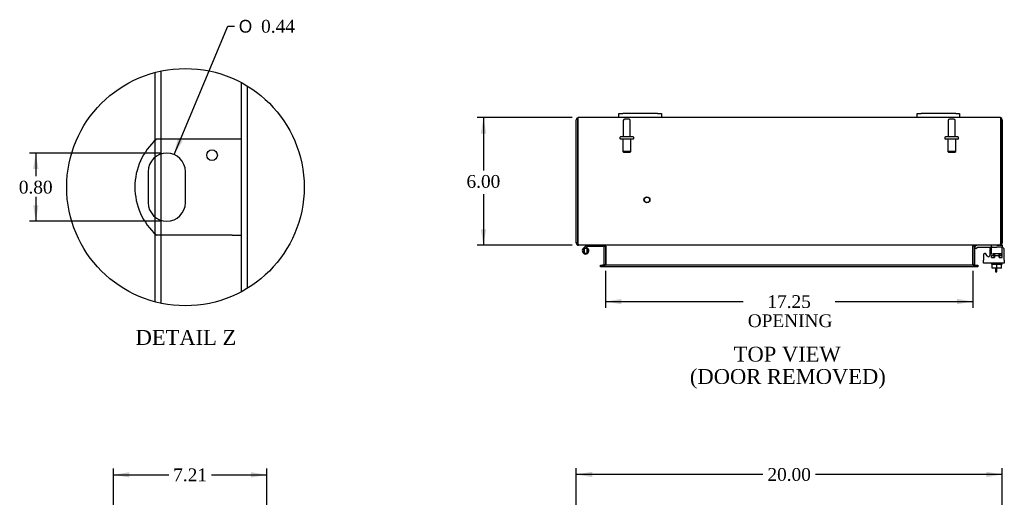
# Model space of a CAD drawing. Header units: inches. Extents: x 4 to 117, y 3 to 78.
# Tile 4 of 8: x 4 to 50, y 47 to 69. Entities that reach past the tile are written whole.
import ezdxf
from ezdxf.enums import TextEntityAlignment as Align

# ---------------------------------------------------------------- set-up
doc = ezdxf.new("R2010")
doc.units = ezdxf.units.IN
doc.header["$MEASUREMENT"] = 0
doc.layers.get('0').update_dxf_attribs({"linetype": 'CONTINUOUS'})
for name, color, linetype in [('COM40153-1', 7, 'CONTINUOUS'), ('COM42667', 7, 'CONTINUOUS'), ('COM42780', 7, 'CONTINUOUS'), ('COM48427', 7, 'CONTINUOUS'), ('DEFAULT', 7, 'CONTINUOUS'), ('FET07710', 7, 'CONTINUOUS'), ('HNG10620-16B', 7, 'CONTINUOUS'), ('HNG10620-16P', 7, 'CONTINUOUS'), ('SCC19011', 7, 'CONTINUOUS'), ('STD21878', 7, 'CONTINUOUS'), ('STD26094', 7, 'CONTINUOUS'), ('WAF25035', 7, 'CONTINUOUS')]:
    doc.layers.add(name, color=color, linetype=linetype)
doc.styles.add('SEACAD_SOLID_EDGE_ANSI1_SY', font='txt')
doc.styles.add('SEACAD_TIMES_NEW_ROMAN', font='times.ttf')

# ---------------------------------------------------------------- blocks, each defined once
blk = doc.blocks.new('GDIMGGROUP')
at = {"layer": 'DEFAULT', "linetype": 'Continuous'}
for points in [[(30.7, 48.148), (29.95, 48.023), (30.7, 47.898)], [(49.2, 48.148), (49.2, 47.898), (49.95, 48.023)]]:
    blk.add_hatch(color=136, dxfattribs=at).paths.add_polyline_path(points)
at = {"layer": 'DEFAULT', "color": 136, "linetype": 'Continuous'}
for p, q in [((29.95, 45.593), (29.95, 48.323)), ((49.95, 45.593), (49.95, 48.323)), ((38.716, 48.023), (29.95, 48.023)), ((49.95, 48.023), (41.184, 48.023))]:
    blk.add_line(p, q, dxfattribs=at)
at = {"layer": 'DEFAULT', "color": 136, "linetype": 'Continuous', "style": 'SEACAD_TIMES_NEW_ROMAN'}
blk.add_text('20.00', height=0.6, dxfattribs=at).set_placement((38.926, 48.323), align=Align.TOP_LEFT)
blk = doc.blocks.new('GDIMGGROUP4')
at = {"layer": 'DEFAULT', "linetype": 'Continuous'}
for points in [[(25.471, 64.042), (25.721, 64.042), (25.596, 64.792)], [(25.471, 59.542), (25.596, 58.792), (25.721, 59.542)]]:
    blk.add_hatch(color=136, dxfattribs=at).paths.add_polyline_path(points)
at = {"layer": 'DEFAULT', "color": 136, "linetype": 'Continuous'}
for p, q in [((29.758, 64.792), (25.296, 64.792)), ((25.596, 64.792), (25.596, 62.302)), ((25.596, 61.199), (25.596, 58.792)), ((29.758, 58.792), (25.296, 58.792))]:
    blk.add_line(p, q, dxfattribs=at)
at = {"layer": 'DEFAULT', "color": 136, "linetype": 'Continuous', "style": 'SEACAD_TIMES_NEW_ROMAN'}
blk.add_text('6.00', height=0.6, dxfattribs=at).set_placement((24.8, 62.092), align=Align.TOP_LEFT)
blk = doc.blocks.new('GDIMGGROUP5')
at = {"layer": 'DEFAULT', "linetype": 'Continuous'}
for points in [[(8.972, 48.13), (8.222, 48.005), (8.972, 47.88)], [(14.682, 48.13), (14.682, 47.88), (15.432, 48.005)]]:
    blk.add_hatch(color=136, dxfattribs=at).paths.add_polyline_path(points)
at = {"layer": 'DEFAULT', "color": 136, "linetype": 'Continuous'}
for p, q in [((8.222, 45.54), (8.222, 48.305)), ((15.432, 44.659), (15.432, 48.305)), ((8.222, 48.005), (10.821, 48.005)), ((12.833, 48.005), (15.432, 48.005))]:
    blk.add_line(p, q, dxfattribs=at)
at = {"layer": 'DEFAULT', "color": 136, "linetype": 'Continuous', "style": 'SEACAD_TIMES_NEW_ROMAN'}
blk.add_text('7.21', height=0.6, dxfattribs=at).set_placement((11.031, 48.305), align=Align.TOP_LEFT)
blk = doc.blocks.new('GDIMGGROUP18')
at = {"layer": 'DEFAULT', "linetype": 'Continuous'}
for points in [[(32.075, 56.021), (32.075, 56.271), (31.325, 56.146)], [(47.825, 56.021), (48.575, 56.146), (47.825, 56.271)]]:
    blk.add_hatch(color=136, dxfattribs=at).paths.add_polyline_path(points)
at = {"layer": 'DEFAULT', "color": 136, "linetype": 'Continuous'}
for p, q in [((31.325, 57.587), (31.325, 55.846)), ((48.575, 57.587), (48.575, 55.846)), ((31.325, 56.146), (37.792, 56.146)), ((42.108, 56.146), (48.575, 56.146))]:
    blk.add_line(p, q, dxfattribs=at)
at = {"layer": 'DEFAULT', "color": 136, "linetype": 'Continuous', "style": 'SEACAD_TIMES_NEW_ROMAN'}
for s, p in [('17.25', (38.926, 56.446)), ('OPENING', (38.002, 55.546))]:
    blk.add_text(s, height=0.6, dxfattribs=at).set_placement(p, align=Align.TOP_LEFT)
blk = doc.blocks.new('GDIMGGROUP27')
at = {"layer": 'DEFAULT', "linetype": 'Continuous'}
for points in [[(4.456, 62.372), (4.706, 62.372), (4.581, 63.122)], [(4.456, 60.672), (4.581, 59.922), (4.706, 60.672)]]:
    blk.add_hatch(color=136, dxfattribs=at).paths.add_polyline_path(points)
at = {"layer": 'DEFAULT', "color": 136, "linetype": 'Continuous'}
for p, q in [((10.432, 63.122), (4.281, 63.122)), ((4.581, 63.122), (4.581, 62.032)), ((4.581, 61.07), (4.581, 59.922)), ((10.432, 59.922), (4.281, 59.922))]:
    blk.add_line(p, q, dxfattribs=at)
at = {"layer": 'DEFAULT', "color": 136, "linetype": 'Continuous', "style": 'SEACAD_TIMES_NEW_ROMAN'}
blk.add_text('0.80', height=0.6, dxfattribs=at).set_placement((3.785, 61.822), align=Align.TOP_LEFT)
blk = doc.blocks.new('GDIMGGROUP28')
at = {"layer": 'DEFAULT', "linetype": 'Continuous'}
blk.add_hatch(color=136, dxfattribs=at).paths.add_polyline_path([(11.246, 63.794), (11.071, 63.054), (11.477, 63.697)])
at = {"layer": 'DEFAULT', "color": 136, "linetype": 'Continuous'}
for p, q in [((11.071, 63.054), (13.603, 69.08)), ((13.603, 69.08), (13.903, 69.08))]:
    blk.add_line(p, q, dxfattribs=at)
for s, style, p in [('O', 'SEACAD_SOLID_EDGE_ANSI1_SY', (14.113, 69.38)), ('0.44', 'SEACAD_TIMES_NEW_ROMAN', (15.157, 69.38))]:
    blk.add_text(s, height=0.6, dxfattribs=dict(at, style=style)).set_placement(p, align=Align.TOP_LEFT)

msp = doc.modelspace()

# ---------------------------------------------------------------- linework, layer by layer
at = {"color": 7}
msp.add_circle((11.606, 61.522), 5.573, dxfattribs=at)
at = {"layer": 'COM40153-1', "color": 7}
for p, q in [((13.8, 63.772), (10.248, 63.772)), ((14.232, 63.772), (13.8, 63.772)), ((9.858, 62.248), (9.858, 60.796)), ((11.606, 60.796), (11.606, 62.248)), ((13.8, 59.272), (10.248, 59.272)), ((13.8, 59.272), (14.232, 59.272)), ((49.628, 57.721), (49.628, 57.542)), ((49.628, 57.542), (49.7, 57.542)), ((49.7, 57.542), (49.7, 57.721))]:
    msp.add_line(p, q, dxfattribs=at)
msp.add_circle((12.856, 63.024), 0.25, dxfattribs=at)
for centre, radius, start, end in [((12.232, 61.522), 3, 131.4096, 228.5904), ((10.732, 62.248), 0.874, 0, 180), ((10.732, 60.796), 0.874, 180, 0)]:
    msp.add_arc(centre, radius, start, end, dxfattribs=at)
at = {"layer": 'COM42667', "color": 7}
for p, q in [((49.076, 58.345), (49.076, 58.09)), ((49.249, 58.28), (49.186, 58.378)), ((49.36, 58.572), (49.36, 58.313)), ((50.046, 58.09), (50.046, 58.572)), ((49.076, 57.947), (49.076, 58.09)), ((50.046, 57.947), (49.076, 57.947)), ((50.046, 58.09), (50.046, 57.947))]:
    msp.add_line(p, q, dxfattribs=at)
for centre, radius, start, end in [((49.136, 58.345), 0.06, 32.8455, 180), ((49.3, 58.313), 0.06, 212.8455, 0), ((49.485, 58.572), 0.125, 90, 180), ((49.921, 58.572), 0.125, 0, 90)]:
    msp.add_arc(centre, radius, start, end, dxfattribs=at)
at = {"layer": 'COM42780', "color": 7}
for p, q in [((48.647, 58.7), (48.697, 58.75)), ((48.647, 58.7), (48.714, 58.633)), ((49.447, 58.652), (49.447, 58.777)), ((49.697, 58.792), (49.8, 58.792)), ((49.842, 58.792), (49.947, 58.792)), ((49.947, 58.792), (49.947, 58.697)), ((48.714, 58.633), (48.765, 58.683)), ((48.799, 58.697), (49.697, 58.697)), ((48.832, 58.698), (48.832, 58.697)), ((48.832, 58.698), (48.892, 58.698)), ((48.892, 58.698), (48.892, 58.697)), ((48.892, 58.698), (48.92, 58.698)), ((48.92, 58.698), (48.92, 58.697)), ((48.92, 58.698), (49.082, 58.698)), ((49.033, 58.698), (49.033, 58.697)), ((49.082, 58.698), (49.082, 58.697)), ((49.447, 58.315), (49.947, 58.315)), ((49.447, 58.22), (49.447, 58.307)), ((49.502, 58.41), (49.892, 58.41)), ((49.502, 58.41), (49.502, 58.315)), ((49.572, 58.22), (49.572, 58.41)), ((49.59, 58.41), (49.59, 58.22)), ((49.947, 58.697), (49.697, 58.697)), ((49.803, 58.22), (49.803, 58.41)), ((49.822, 58.22), (49.822, 58.41)), ((49.892, 58.315), (49.892, 58.41)), ((49.947, 58.694), (49.947, 58.697)), ((49.947, 58.65), (49.947, 58.694)), ((49.947, 58.361), (49.947, 58.65)), ((49.947, 58.22), (49.947, 58.361)), ((49.447, 58.22), (49.59, 58.22)), ((49.803, 58.22), (49.909, 58.22)), ((49.918, 58.22), (49.947, 58.22))]:
    msp.add_line(p, q, dxfattribs=at)
for radius in [0.143, 0.048]:
    msp.add_arc((48.799, 58.649), radius, 90, 135, dxfattribs=at)
msp.add_ellipse((49.197, 57.692), major_axis=(0, 14.322), ratio=0.017455, start_param=-1.524085, end_param=-1.503851, dxfattribs=at)
msp.add_open_spline([(49.444, 58.689), (49.443, 58.691), (49.443, 58.693), (49.441, 58.696), (49.44, 58.697), (49.438, 58.697)], degree=3, knots=[0.6179659, 0.6179659, 0.6179659, 0.6179659, 0.75, 0.75, 1, 1, 1, 1], dxfattribs=at)
at = {"layer": 'COM48427', "color": 7}
for p, q in [((10.18, 63.711), (10.18, 66.91)), ((10.468, 63.772), (10.468, 66.978)), ((14.232, 56.607), (14.232, 66.438)), ((14.52, 56.772), (14.52, 66.273)), ((30.022, 64.684), (30.022, 64.786)), ((30.022, 64.786), (30.022, 64.684)), ((31.95, 64.792), (30.058, 64.792)), ((45.95, 64.792), (33.95, 64.792)), ((49.842, 64.792), (47.95, 64.792)), ((49.878, 64.684), (49.878, 64.786)), ((49.878, 64.786), (49.878, 64.684)), ((29.95, 58.9), (29.95, 64.684)), ((30.022, 64.684), (30.022, 58.9)), ((30.022, 58.9), (30.022, 64.684)), ((49.878, 58.9), (49.878, 64.684)), ((49.878, 64.684), (49.878, 58.9)), ((49.95, 64.684), (49.95, 58.9)), ((10.18, 62.926), (10.18, 63.711)), ((10.468, 63.081), (10.468, 63.772)), ((10.18, 60.119), (10.18, 62.926)), ((10.468, 59.963), (10.468, 63.081)), ((10.18, 59.334), (10.18, 60.119)), ((10.468, 59.272), (10.468, 59.963)), ((10.18, 56.135), (10.18, 59.334)), ((10.468, 56.067), (10.468, 59.272)), ((30.022, 58.9), (29.95, 58.9)), ((30.058, 58.816), (30.058, 58.792)), ((30.082, 58.792), (30.058, 58.792)), ((49.816, 58.792), (30.084, 58.792)), ((31.253, 58.756), (31.253, 57.887)), ((31.253, 58.756), (31.325, 58.756)), ((31.325, 58.756), (31.325, 57.887)), ((31.338, 58.756), (31.338, 57.887)), ((48.562, 57.887), (48.562, 58.756)), ((48.647, 58.756), (48.575, 58.756)), ((48.575, 58.756), (48.575, 57.887)), ((48.647, 58.756), (48.647, 57.887)), ((49.842, 58.792), (49.818, 58.792)), ((49.842, 58.816), (49.842, 58.792)), ((49.878, 58.9), (49.95, 58.9)), ((31.095, 57.779), (31.095, 57.851)), ((31.095, 57.851), (31.171, 57.851)), ((31.171, 57.779), (31.095, 57.779)), ((31.179, 57.851), (31.171, 57.851)), ((31.179, 57.779), (31.171, 57.779)), ((31.179, 57.851), (31.224, 57.851)), ((31.179, 57.851), (31.179, 57.779)), ((31.224, 57.779), (31.179, 57.779)), ((48.676, 57.851), (31.224, 57.851)), ((48.676, 57.779), (31.224, 57.779)), ((31.253, 57.887), (31.325, 57.887)), ((48.647, 57.887), (48.575, 57.887)), ((48.676, 57.851), (48.721, 57.851)), ((48.721, 57.779), (48.676, 57.779)), ((48.721, 57.851), (48.729, 57.851)), ((48.721, 57.779), (48.721, 57.851)), ((48.721, 57.779), (48.729, 57.779)), ((48.729, 57.851), (48.805, 57.851)), ((48.805, 57.779), (48.729, 57.779)), ((48.805, 57.851), (48.805, 57.779))]:
    msp.add_line(p, q, dxfattribs=at)
for centre, radius, start, end in [((30.058, 64.684), 0.108, 109.4712, 180), ((30.058, 64.684), 0.108, 90, 109.4712), ((49.842, 64.684), 0.108, 70.5288, 90), ((49.842, 64.684), 0.108, 0, 70.5288), ((30.058, 58.9), 0.108, 180, 270), ((30.058, 58.9), 0.036, 180, 218.7233), ((31.217, 58.756), 0.036, 0, 90), ((31.217, 58.756), 0.108, 0, 10.3965), ((48.683, 58.756), 0.108, 169.6031, 180), ((48.683, 58.756), 0.036, 90, 180), ((49.842, 58.9), 0.108, 270, 360), ((49.842, 58.9), 0.036, 321.2767, 0), ((31.217, 57.887), 0.036, 270, 0), ((31.217, 57.887), 0.108, 349.6015, 0), ((48.683, 57.887), 0.108, 180, 190.3994), ((48.683, 57.887), 0.036, 180, 270)]:
    msp.add_arc(centre, radius, start, end, dxfattribs=at)
for centre, start_param, end_param in [((30.058, 64.684), 3.141593, 3.48143), ((49.842, 64.684), 2.801756, 3.141593)]:
    msp.add_ellipse(centre, major_axis=(0, -0.108), ratio=0.997813, start_param=start_param, end_param=end_param, dxfattribs=at)
for points, knots in [([(30.084, 58.792), (30.079, 58.792), (30.074, 58.795), (30.063, 58.806), (30.058, 58.814), (30.048, 58.834), (30.043, 58.846), (30.032, 58.872), (30.027, 58.886), (30.022, 58.9)], [0, 0, 0, 0, 0.25, 0.25, 0.5, 0.5, 0.75, 0.75, 1, 1, 1, 1]), ([(31.338, 58.756), (31.338, 58.758), (31.338, 58.76), (31.336, 58.763), (31.335, 58.765), (31.331, 58.77), (31.327, 58.773), (31.319, 58.777), (31.315, 58.779), (31.306, 58.783), (31.301, 58.784), (31.286, 58.788), (31.276, 58.789), (31.256, 58.792), (31.245, 58.792), (31.235, 58.792)], [0, 0, 0, 0, 0.0625, 0.0625, 0.125, 0.125, 0.25, 0.25, 0.375, 0.375, 0.5, 0.5, 0.75, 0.75, 1, 1, 1, 1]), ([(48.665, 58.792), (48.655, 58.792), (48.644, 58.792), (48.624, 58.789), (48.614, 58.788), (48.599, 58.784), (48.594, 58.783), (48.585, 58.779), (48.581, 58.777), (48.573, 58.773), (48.569, 58.77), (48.565, 58.765), (48.564, 58.763), (48.562, 58.76), (48.562, 58.758), (48.562, 58.756)], [0, 0, 0, 0, 0.25, 0.25, 0.5, 0.5, 0.625, 0.625, 0.75, 0.75, 0.875, 0.875, 0.9375, 0.9375, 1, 1, 1, 1]), ([(49.878, 58.9), (49.873, 58.886), (49.868, 58.872), (49.857, 58.846), (49.852, 58.834), (49.842, 58.814), (49.837, 58.806), (49.827, 58.795), (49.821, 58.792), (49.816, 58.792)], [0, 0, 0, 0, 0.25, 0.25, 0.5, 0.5, 0.75, 0.75, 1, 1, 1, 1]), ([(31.235, 57.851), (31.245, 57.851), (31.256, 57.852), (31.276, 57.854), (31.286, 57.856), (31.301, 57.859), (31.306, 57.861), (31.315, 57.864), (31.319, 57.866), (31.327, 57.871), (31.331, 57.874), (31.335, 57.878), (31.336, 57.88), (31.338, 57.884), (31.338, 57.885), (31.338, 57.887)], [0, 0, 0, 0, 0.25, 0.25, 0.5, 0.5, 0.625, 0.625, 0.75, 0.75, 0.875, 0.875, 0.9375, 0.9375, 1, 1, 1, 1]), ([(48.562, 57.887), (48.562, 57.885), (48.562, 57.884), (48.564, 57.88), (48.565, 57.878), (48.569, 57.874), (48.573, 57.871), (48.581, 57.866), (48.585, 57.864), (48.594, 57.861), (48.599, 57.859), (48.614, 57.856), (48.624, 57.854), (48.644, 57.852), (48.655, 57.851), (48.665, 57.851)], [0, 0, 0, 0, 0.0625, 0.0625, 0.125, 0.125, 0.25, 0.25, 0.375, 0.375, 0.5, 0.5, 0.75, 0.75, 1, 1, 1, 1])]:
    msp.add_open_spline(points, degree=3, knots=knots, dxfattribs=at)
at = {"layer": 'FET07710', "color": 7}
for p, q in [((31.95, 64.979), (32.138, 64.979)), ((31.95, 64.792), (31.95, 64.979)), ((32.138, 64.792), (31.95, 64.792)), ((33.763, 64.979), (32.138, 64.979)), ((33.763, 64.792), (32.138, 64.792)), ((33.763, 64.979), (33.95, 64.979)), ((33.95, 64.792), (33.763, 64.792)), ((33.95, 64.979), (33.95, 64.792)), ((45.95, 64.979), (46.138, 64.979)), ((45.95, 64.792), (45.95, 64.979)), ((46.138, 64.792), (45.95, 64.792)), ((47.763, 64.979), (46.138, 64.979)), ((47.763, 64.792), (46.138, 64.792)), ((47.763, 64.979), (47.95, 64.979)), ((47.95, 64.792), (47.763, 64.792)), ((47.95, 64.979), (47.95, 64.792))]:
    msp.add_line(p, q, dxfattribs=at)
at = {"layer": 'HNG10620-16B', "color": 7}
for p, q in [((30.389, 58.748), (30.28, 58.64)), ((30.431, 58.706), (30.371, 58.646)), ((30.407, 58.766), (30.389, 58.748)), ((30.389, 58.748), (30.431, 58.706)), ((30.449, 58.724), (30.431, 58.706)), ((31.205, 58.732), (30.47, 58.732)), ((31.205, 58.792), (31.205, 58.732)), ((30.434, 58.678), (30.425, 58.646))]:
    msp.add_line(p, q, dxfattribs=at)
for centre, radius, start, end in [((30.47, 58.703), 0.089, 90, 135), ((30.47, 58.703), 0.029, 90, 135), ((30.389, 58.531), 0.154, 135, 72.8181)]:
    msp.add_arc(centre, radius, start, end, dxfattribs=at)
at = {"layer": 'HNG10620-16P', "color": 7}
for p, q in [((30.324, 58.646), (30.324, 58.416)), ((30.454, 58.646), (30.324, 58.646)), ((30.324, 58.416), (30.454, 58.416)), ((30.454, 58.646), (30.454, 58.416))]:
    msp.add_line(p, q, dxfattribs=at)
for centre, start, end in [((30.557, 58.526), 152.9012, 179.0261), ((30.557, 58.535), 180.9722, 207.1004), ((30.221, 58.526), 0.9722, 27.1006), ((30.221, 58.535), 332.9006, 359.0262)]:
    msp.add_arc(centre, 0.262, start, end, dxfattribs=at)
at = {"layer": 'SCC19011', "color": 7}
for p, q in [((49.482, 57.721), (49.482, 57.902)), ((49.697, 57.721), (49.697, 57.902)), ((49.912, 57.721), (49.912, 57.902)), ((49.697, 57.721), (49.482, 57.721)), ((49.912, 57.721), (49.697, 57.721))]:
    msp.add_line(p, q, dxfattribs=at)
at = {"layer": 'STD21878', "color": 7}
for radius in [0.141, 0.125]:
    msp.add_circle((33.272, 60.924), radius, dxfattribs=at)
at = {"layer": 'STD26094', "color": 7}
for p, q in [((32.43, 64.72), (32.22, 64.72)), ((47.68, 64.72), (47.47, 64.72)), ((32.16, 64.66), (32.16, 63.883)), ((32.49, 63.883), (32.49, 64.66)), ((47.41, 64.66), (47.41, 63.883)), ((47.74, 63.883), (47.74, 64.66)), ((32, 63.853), (32, 63.813)), ((32.62, 63.883), (32.03, 63.883)), ((32.65, 63.813), (32.65, 63.853)), ((47.25, 63.853), (47.25, 63.813)), ((47.87, 63.883), (47.28, 63.883)), ((47.9, 63.813), (47.9, 63.853)), ((32.62, 63.783), (32.03, 63.783)), ((32.138, 63.783), (32.138, 63.196)), ((32.513, 63.196), (32.513, 63.783)), ((47.87, 63.783), (47.28, 63.783)), ((47.388, 63.783), (47.388, 63.196)), ((47.763, 63.196), (47.763, 63.783)), ((32.513, 63.196), (32.138, 63.196)), ((32.138, 63.196), (32.175, 63.158)), ((32.175, 63.158), (32.475, 63.158)), ((32.475, 63.158), (32.513, 63.196)), ((47.763, 63.196), (47.388, 63.196)), ((47.388, 63.196), (47.425, 63.158)), ((47.425, 63.158), (47.725, 63.158)), ((47.725, 63.158), (47.763, 63.196))]:
    msp.add_line(p, q, dxfattribs=at)
for centre, radius, start, end in [((32.22, 64.66), 0.06, 90, 180), ((32.43, 64.66), 0.06, 0, 90), ((47.47, 64.66), 0.06, 90, 180), ((47.68, 64.66), 0.06, 0, 90), ((32.03, 63.853), 0.03, 90, 180), ((32.03, 63.813), 0.03, 180, 270), ((32.62, 63.853), 0.03, 0, 90), ((32.62, 63.813), 0.03, 270, 0), ((47.28, 63.853), 0.03, 90, 180), ((47.28, 63.813), 0.03, 180, 270), ((47.87, 63.853), 0.03, 0, 90), ((47.87, 63.813), 0.03, 270, 0)]:
    msp.add_arc(centre, radius, start, end, dxfattribs=at)
at = {"layer": 'WAF25035', "color": 7}
for p, q in [((49.447, 57.947), (49.447, 57.902)), ((49.447, 57.902), (49.947, 57.902)), ((49.947, 57.902), (49.947, 57.947))]:
    msp.add_line(p, q, dxfattribs=at)

# ---------------------------------------------------------------- block references
at = {"layer": 'DEFAULT', "color": 7}
for name in ['GDIMGGROUP28', 'GDIMGGROUP4', 'GDIMGGROUP27', 'GDIMGGROUP18', 'GDIMGGROUP5', 'GDIMGGROUP']:
    msp.add_blockref(name, (0, 0), dxfattribs=at)

# ---------------------------------------------------------------- texts
at = {"layer": 'DEFAULT', "color": 7, "style": 'SEACAD_TIMES_NEW_ROMAN'}
for s, p in [('DETAIL Z', (9.267, 54.811)), ('TOP VIEW', (37.345, 54.026)), ('(DOOR REMOVED)', (35.289, 52.976))]:
    msp.add_text(s, height=0.7, dxfattribs=at).set_placement(p, align=Align.TOP_LEFT)

doc.saveas('drawing.dxf')
